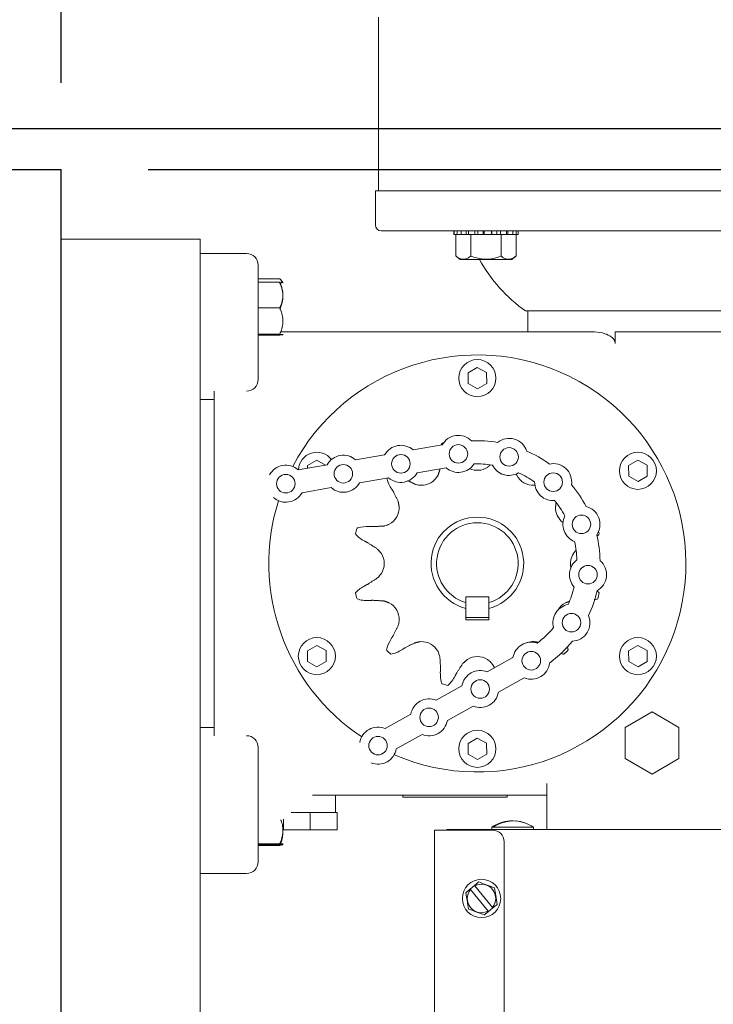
# Model space of a CAD drawing. Header units: inches. Extents: x 169.6 to 213.8, y 195 to 266.5.
# Tile 32 of 58: x 211.28 to 211.654, y 204.959 to 205.491. Entities that reach past the tile are written whole.
import ezdxf

# ---------------------------------------------------------------- set-up
doc = ezdxf.new("R2010")
doc.units = ezdxf.units.IN
doc.header["$LTSCALE"] = 0.25
doc.header["$MEASUREMENT"] = 0
doc.layers.add('ANNOTATIONS', color=1, linetype='Continuous')
doc.layers.add('RHX RH F.O.H.', color=7, linetype='Continuous')
doc.styles.add('ARIAL', font='arial.ttf', dxfattribs={"height": 0.09375})
doc.dimstyles.new('STANDARD$0', dxfattribs={"dimtxt": 0.09375, "dimasz": 0.09375, "dimexe": 0.03125, "dimexo": 0.046875, "dimgap": 0.09, "dimtad": 0, "dimtih": 1, "dimtoh": 1, "dimdec": 4, "dimzin": 0, "dimdsep": 46, "dimtxsty": 'ARIAL', "dimcen": 0.09, "dimadec": 0, "dimazin": 0, "dimtfac": 1, "dimtdec": 4, "dimtofl": 0, "dimtmove": 0, "dimatfit": 1, "dimfxl": 1, "dimtolj": 1, "dimtzin": 0, "dimarcsym": 0})

# ---------------------------------------------------------------- blocks, each defined once
blk = doc.blocks.new('*D23')
at = {"layer": 'ANNOTATIONS', "color": 0, "lineweight": -2, "transparency": 16777216}
for p, q in [((211.3488521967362, 205.4097907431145), (212.4822913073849, 205.4097907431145)), ((212.4510413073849, 205.3160407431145), (212.4510413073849, 202.7522208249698)), ((212.4510413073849, 200.7535407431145), (212.4510413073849, 202.3173606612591)), ((211.3644771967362, 200.6597907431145), (212.4822913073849, 200.6597907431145))]:
    blk.add_line(p, q, dxfattribs=at)
at = {"layer": 'ANNOTATIONS', "color": 0, "transparency": 16777216}
for points in [[(212.4354163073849, 205.3160407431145), (212.4666663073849, 205.3160407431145), (212.4510413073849, 205.4097907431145)], [(212.4354163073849, 200.7535407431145), (212.4666663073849, 200.7535407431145), (212.4510413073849, 200.6597907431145)]]:
    blk.add_solid(points, dxfattribs=at)
at = {"layer": 'defpoints', "color": 0, "transparency": 16777216}
for p in [(211.3019771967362, 205.4097907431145), (211.3176021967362, 200.6597907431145), (212.4510413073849, 200.6597907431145)]:
    blk.add_point(p, dxfattribs=at)
at = {"layer": 'ANNOTATIONS', "color": 0, "transparency": 16777216, "insert": (212.4510413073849, 202.5347907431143), "char_height": 0.09375, "attachment_point": 5, "style": 'ARIAL'}
blk.add_mtext('\\A1;TOTAL\\PHEIGHT', dxfattribs=at)
blk = doc.blocks.new('*D24')
at = {"layer": 'ANNOTATIONS', "color": 0, "lineweight": -2, "transparency": 16777216}
for p, q in [((210.3644771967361, 205.5717093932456), (210.3644771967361, 206.3682542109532)), ((211.3019771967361, 205.4566657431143), (211.3019771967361, 206.3682542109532)), ((210.2707271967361, 206.3370042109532), (210.1769771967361, 206.3370042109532)), ((211.3957271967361, 206.3370042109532), (211.4894771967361, 206.3370042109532))]:
    blk.add_line(p, q, dxfattribs=at)
at = {"layer": 'ANNOTATIONS', "color": 0, "transparency": 16777216}
for points in [[(210.2707271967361, 206.3526292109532), (210.2707271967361, 206.3213792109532), (210.3644771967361, 206.3370042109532)], [(211.3957271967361, 206.3526292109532), (211.3957271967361, 206.3213792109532), (211.3019771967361, 206.3370042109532)]]:
    blk.add_solid(points, dxfattribs=at)
at = {"layer": 'defpoints', "color": 0, "transparency": 16777216}
for p in [(211.3019771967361, 206.3370042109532), (210.3644771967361, 205.5248343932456), (211.3019771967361, 205.4097907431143)]:
    blk.add_point(p, dxfattribs=at)
at = {"layer": 'ANNOTATIONS', "color": 0, "transparency": 16777216, "insert": (211.9910882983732, 206.3370042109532), "char_height": 0.09375, "attachment_point": 5, "style": 'ARIAL'}
blk.add_mtext('\\A1;PROJECTION', dxfattribs=at)
blk = doc.blocks.new('*D26')
at = {"layer": 'ANNOTATIONS', "color": 0, "lineweight": -2, "transparency": 16777216}
for p, q in [((212.4432288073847, 205.5257579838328), (212.4432288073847, 205.6212956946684)), ((212.4432288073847, 205.6212956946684), (212.5369788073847, 205.6212956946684)), ((210.8176021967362, 205.4320079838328), (212.4744788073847, 205.4320079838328)), ((211.3488521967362, 205.4097907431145), (212.4744788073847, 205.4097907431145)), ((212.4432288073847, 205.3160407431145), (212.4432288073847, 205.2222907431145))]:
    blk.add_line(p, q, dxfattribs=at)
at = {"layer": 'ANNOTATIONS', "color": 0, "transparency": 16777216}
for points in [[(212.4276038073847, 205.5257579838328), (212.4588538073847, 205.5257579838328), (212.4432288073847, 205.4320079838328)], [(212.4276038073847, 205.3160407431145), (212.4588538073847, 205.3160407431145), (212.4432288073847, 205.4097907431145)]]:
    blk.add_solid(points, dxfattribs=at)
at = {"layer": 'defpoints', "color": 0, "transparency": 16777216}
for p in [(210.7707271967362, 205.4320079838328), (212.4432288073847, 205.4320079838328), (211.3019771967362, 205.4097907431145)]:
    blk.add_point(p, dxfattribs=at)
at = {"layer": 'ANNOTATIONS', "color": 0, "transparency": 16777216, "insert": (212.7310566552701, 205.6212956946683), "char_height": 0.09375, "attachment_point": 5, "style": 'ARIAL'}
blk.add_mtext('\\A1;1/4"', dxfattribs=at)

msp = doc.modelspace()

# ---------------------------------------------------------------- linework, layer by layer
at = {"layer": 'RHX RH F.O.H.', "linetype": 'Continuous'}
for p in [(210.3644771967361, 205.4097907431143), (211.3019771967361, 204.4097907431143)]:
    msp.add_line(p, (211.3019771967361, 205.4097907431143), dxfattribs=at)
at = {"layer": 'RHX RH F.O.H.', "linetype": 'Continuous', "lineweight": 15}
for p, q in [((211.4714772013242, 205.39829074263), (211.7984771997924, 205.39829074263)), ((211.3769772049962, 205.3722907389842), (211.3019771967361, 205.3722907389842)), ((211.3769772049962, 204.9222907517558), (211.3769772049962, 205.3722907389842)), ((211.4746022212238, 205.3767907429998), (211.5137744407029, 205.3767907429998)), ((211.5137709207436, 205.3747907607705), (211.548470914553, 205.3747907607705)), ((211.5138133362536, 205.3767907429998), (211.5154670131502, 205.3767907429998)), ((211.5140207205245, 205.3767907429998), (211.5140207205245, 205.3747907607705)), ((211.5148829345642, 205.3631407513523), (211.5148829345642, 205.3747907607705)), ((211.5156603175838, 205.3767907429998), (211.5156603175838, 205.3747907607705)), ((211.5156603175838, 205.3767907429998), (211.858138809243, 205.3767907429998)), ((211.5177784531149, 205.3767907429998), (211.5177784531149, 205.3747907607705)), ((211.5203828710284, 205.3767907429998), (211.5203828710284, 205.3747907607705)), ((211.5216683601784, 205.3767907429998), (211.5216683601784, 205.3747907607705)), ((211.5230018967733, 205.3631407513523), (211.5230018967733, 205.3747907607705)), ((211.525111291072, 205.3767907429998), (211.525111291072, 205.3747907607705)), ((211.5267914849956, 205.3767907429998), (211.5267914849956, 205.3747907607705)), ((211.5295742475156, 205.3767907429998), (211.5295742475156, 205.3747907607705)), ((211.5302092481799, 205.3767907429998), (211.5302092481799, 205.3747907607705)), ((211.5340543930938, 205.3767907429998), (211.5340543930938, 205.3747907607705)), ((211.5343601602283, 205.3767907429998), (211.5343601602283, 205.3747907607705)), ((211.5370567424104, 205.3767907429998), (211.5370567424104, 205.3747907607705)), ((211.5389944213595, 205.3767907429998), (211.5389944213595, 205.3747907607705)), ((211.5392398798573, 205.3631407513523), (211.5392398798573, 205.3747907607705)), ((211.5422114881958, 205.3767907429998), (211.5422114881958, 205.3747907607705)), ((211.5429486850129, 205.3767907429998), (211.5429486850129, 205.3747907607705)), ((211.5456698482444, 205.3767907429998), (211.5456698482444, 205.3747907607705)), ((211.5473589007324, 205.3631407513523), (211.5473589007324, 205.3747907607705)), ((211.5473968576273, 205.3767907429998), (211.5473968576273, 205.3747907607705)), ((211.5484469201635, 205.3767907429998), (211.5484469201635, 205.3747907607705)), ((211.4019771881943, 205.3645407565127), (211.3769772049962, 205.3645407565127)), ((211.5451088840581, 205.3613907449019), (211.5171328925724, 205.3613907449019)), ((211.4082272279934, 205.2965026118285), (211.4082272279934, 205.3582907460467)), ((211.4198771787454, 205.3509582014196), (211.4082272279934, 205.3509582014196)), ((211.4198771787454, 205.3490791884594), (211.4082272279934, 205.3490791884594)), ((211.4198771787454, 205.3352540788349), (211.4082272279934, 205.3352540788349)), ((211.5524772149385, 205.3335407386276), (211.7174771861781, 205.3335407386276)), ((211.4198771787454, 205.3209656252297), (211.4082272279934, 205.3209656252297)), ((211.4198771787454, 205.3205023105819), (211.4082272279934, 205.3205023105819)), ((211.589752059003, 205.3222907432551), (211.4205472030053, 205.3222907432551)), ((211.6008817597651, 205.3160407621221), (211.6008817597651, 205.3222907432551)), ((211.7069171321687, 205.3222907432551), (211.6008817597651, 205.3222907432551)), ((211.521436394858, 205.300105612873), (211.5263945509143, 205.3030636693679)), ((211.5263945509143, 205.3030636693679), (211.5314353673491, 205.300248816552)), ((211.5215190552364, 205.2943327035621), (211.521436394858, 205.300105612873)), ((211.5314353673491, 205.300248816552), (211.5315180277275, 205.2944759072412)), ((211.5265598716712, 205.2915178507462), (211.5215190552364, 205.2943327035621)), ((211.5315180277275, 205.2944759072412), (211.5265598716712, 205.2915178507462)), ((211.3844771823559, 205.290223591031), (211.3844771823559, 205.1043579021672)), ((211.3844771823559, 205.2857907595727), (211.3769772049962, 205.2857907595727)), ((211.4918470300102, 205.2585378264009), (211.5075024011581, 205.2612435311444)), ((211.4608071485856, 205.2531732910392), (211.4764625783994, 205.2558789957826)), ((211.429767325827, 205.2478087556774), (211.4454227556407, 205.2505144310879)), ((211.4348338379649, 205.2501055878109), (211.4397919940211, 205.2530636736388)), ((211.434854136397, 205.2486878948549), (211.4348338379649, 205.2501055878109)), ((211.4397919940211, 205.2530636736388), (211.444608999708, 205.2503738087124)), ((211.6080388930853, 205.2501055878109), (211.6129970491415, 205.2530636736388)), ((211.6081216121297, 205.2443326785), (211.6080388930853, 205.2501055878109)), ((211.6129970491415, 205.2530636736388), (211.6180378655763, 205.2502488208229)), ((211.6180378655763, 205.2502488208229), (211.6181205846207, 205.244475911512)), ((211.4939757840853, 205.2462204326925), (211.5096312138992, 205.248926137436)), ((211.4629359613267, 205.2408558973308), (211.4785913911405, 205.2435615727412)), ((211.6131624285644, 205.2415178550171), (211.6081216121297, 205.2443326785)), ((211.6181205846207, 205.244475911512), (211.6131624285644, 205.2415178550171)), ((211.431896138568, 205.235491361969), (211.4475515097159, 205.2381970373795)), ((211.5327271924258, 205.1793407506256), (211.5202272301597, 205.1793407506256)), ((211.5202272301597, 205.1793407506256), (211.5202272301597, 205.1761972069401)), ((211.5327271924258, 205.1761972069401), (211.5327271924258, 205.1793407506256)), ((211.5202272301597, 205.1668407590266), (211.5202272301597, 205.1730846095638)), ((211.5327271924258, 205.1730846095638), (211.5327271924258, 205.1668407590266)), ((211.5327271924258, 205.1681407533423), (211.5202272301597, 205.1681407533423)), ((211.5327271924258, 205.1668407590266), (211.5202272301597, 205.1668407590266)), ((211.4348338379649, 205.1501055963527), (211.4397919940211, 205.1530636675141)), ((211.4349164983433, 205.1443326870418), (211.4348338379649, 205.1501055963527)), ((211.4397919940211, 205.1530636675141), (211.4448328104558, 205.1502488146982)), ((211.4448328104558, 205.1502488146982), (211.4449154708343, 205.1444759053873)), ((211.6080388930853, 205.1501055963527), (211.6129970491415, 205.1530636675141)), ((211.6081216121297, 205.1443326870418), (211.6080388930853, 205.1501055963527)), ((211.6129970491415, 205.1530636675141), (211.6180378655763, 205.1502488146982)), ((211.6180378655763, 205.1502488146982), (211.6181205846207, 205.1444759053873)), ((211.439957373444, 205.1415178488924), (211.4349164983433, 205.1443326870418)), ((211.4449154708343, 205.1444759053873), (211.439957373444, 205.1415178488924)), ((211.5456995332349, 205.1464921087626), (211.5318026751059, 205.1387920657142)), ((211.6131624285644, 205.1415178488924), (211.6081216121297, 205.1443326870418)), ((211.6181205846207, 205.1444759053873), (211.6131624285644, 205.1415178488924)), ((211.551757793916, 205.1355583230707), (211.537860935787, 205.1278582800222)), ((211.5181464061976, 205.1312253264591), (211.5042495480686, 205.1235252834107)), ((211.5242046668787, 205.1202915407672), (211.5103078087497, 205.1125914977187)), ((211.6062272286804, 205.1087873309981), (211.6207272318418, 205.1171589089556)), ((211.6207272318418, 205.1171589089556), (211.6352272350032, 205.1087873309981)), ((211.4905932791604, 205.1159585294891), (211.4766964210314, 205.1082585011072)), ((211.3844771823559, 205.108790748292), (211.3769772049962, 205.108790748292)), ((211.6062272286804, 205.0920441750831), (211.6062272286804, 205.1087873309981)), ((211.6352272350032, 205.1087873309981), (211.6352272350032, 205.0920441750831)), ((211.4966514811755, 205.1050247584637), (211.4827546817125, 205.0973247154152)), ((211.521436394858, 205.1001056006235), (211.5263945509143, 205.1030636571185)), ((211.5263945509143, 205.1030636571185), (211.5314353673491, 205.100248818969)), ((211.4082272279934, 205.0362907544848), (211.4082272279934, 205.0980789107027)), ((211.5215190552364, 205.0943326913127), (211.521436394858, 205.1001056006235)), ((211.5314353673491, 205.100248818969), (211.5315180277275, 205.0944759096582)), ((211.5265598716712, 205.0915178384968), (211.5215190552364, 205.0943326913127)), ((211.5315180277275, 205.0944759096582), (211.5265598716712, 205.0915178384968)), ((211.6207272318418, 205.0836725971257), (211.6062272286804, 205.0920441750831)), ((211.6352272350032, 205.0920441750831), (211.6207272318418, 205.0836725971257)), ((211.5639772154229, 205.0785407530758), (211.5639772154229, 205.0537907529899)), ((211.4375739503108, 205.0722907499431), (211.5639772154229, 205.0722907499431)), ((211.486352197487, 205.0712907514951), (211.5426022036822, 205.0712907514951)), ((211.4218238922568, 205.0593238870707), (211.4218238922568, 205.0535407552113)), ((211.4261036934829, 205.0629157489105), (211.450880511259, 205.0629157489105)), ((211.4362954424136, 205.0629157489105), (211.4362954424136, 205.0535407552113)), ((211.4508237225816, 205.0629157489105), (211.4508237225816, 205.0535407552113)), ((211.450880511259, 205.0629157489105), (211.450880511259, 205.0535407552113)), ((211.4218238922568, 205.0535407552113), (211.450880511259, 205.0535407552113)), ((211.5346771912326, 205.0534157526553), (211.5034272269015, 205.0534157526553)), ((211.5034272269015, 205.0534157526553), (211.5034272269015, 204.8692008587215)), ((211.8526272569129, 205.0537907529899), (211.509977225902, 205.0537907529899)), ((211.509977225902, 205.0537907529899), (211.509977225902, 205.0534157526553)), ((211.556728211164, 205.0550407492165), (211.5343281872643, 205.0550407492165)), ((211.5348340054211, 205.0553532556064), (211.5354854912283, 205.0553532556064)), ((211.4198771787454, 205.0460405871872), (211.4082272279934, 205.0460405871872)), ((211.4198771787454, 205.0454354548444), (211.4082272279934, 205.0454354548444)), ((211.4198771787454, 205.0451276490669), (211.4082272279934, 205.0451276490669)), ((211.5409272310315, 205.0471657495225), (211.5409272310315, 204.916341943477)), ((211.3769772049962, 205.030040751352), (211.4019771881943, 205.030040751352)), ((211.5226051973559, 205.0216207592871), (211.5249219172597, 205.0235268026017)), ((211.5323485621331, 205.0097782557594), (211.5227891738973, 205.0213972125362)), ((211.525105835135, 205.0233032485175), (211.5346652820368, 205.0116842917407)), ((211.5348491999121, 205.0114607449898), (211.5325324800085, 205.0095547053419))]:
    msp.add_line(p, q, dxfattribs=at)
at = {"layer": 'RHX RH F.O.H.', "linetype": 'Continuous', "lineweight": 15, "flags": 128}
for points in [[(211.5439348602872, 205.0583776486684), (211.544020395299, 205.0583810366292), (211.5442468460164, 205.0583572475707)], [(211.5474031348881, 205.058318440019), (211.5470360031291, 205.0583810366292), (211.5468095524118, 205.0583572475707)]]:
    msp.add_lwpolyline(points, dxfattribs=at)
at = {"layer": 'RHX RH F.O.H.', "linetype": 'Continuous', "lineweight": 15}
for centre, radius in [((211.526477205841, 205.2972907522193), 0.009999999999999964), ((211.5162590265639, 205.2564142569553), 0.004999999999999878), ((211.4852191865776, 205.2510497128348), 0.005000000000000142), ((211.5436130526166, 205.2547917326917), 0.004999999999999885), ((211.6130797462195, 205.2472907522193), 0.009999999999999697), ((211.4541793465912, 205.2456851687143), 0.004999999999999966), ((211.4231395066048, 205.2403206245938), 0.004999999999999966), ((211.5673929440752, 205.2411758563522), 0.005000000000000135), ((211.5826387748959, 205.2184065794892), 0.004999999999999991), ((211.5861706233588, 205.1912330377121), 0.005000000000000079), ((211.5772518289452, 205.1653229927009), 0.004999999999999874), ((211.4398746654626, 205.1472907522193), 0.009999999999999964), ((211.6130797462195, 205.1472907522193), 0.009999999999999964), ((211.5555567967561, 205.1448085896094), 0.005000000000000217), ((211.528003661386, 205.129541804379), 0.005000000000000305), ((211.5004505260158, 205.1142750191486), 0.004999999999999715), ((211.526477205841, 205.0972907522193), 0.01000000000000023), ((211.4728973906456, 205.0990082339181), 0.005000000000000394), ((211.528727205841, 205.0165407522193), 0.01034999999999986)]:
    msp.add_circle(centre, radius, dxfattribs=at)
for centre, radius, start, end in [((211.474602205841, 205.3799157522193), 0.003125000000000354, 180, 269.9999999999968), ((211.4019772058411, 205.3582907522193), 0.00624999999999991, 0, 90), ((211.6013304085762, 205.4023339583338), 0.08437499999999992, 209.0290373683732, 234.6196965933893), ((211.526477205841, 205.1972907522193), 0.1125000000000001, 246.5018397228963, 152.293768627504), ((211.5162590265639, 205.2564142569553), 0.01000000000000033, 44.85037499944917, 151.1232484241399), ((211.4852191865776, 205.2510497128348), 0.01000000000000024, 48.48762333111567, 151.1232484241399), ((211.526477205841, 205.1972907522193), 0.06768829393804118, 105.5569456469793, 106.4036257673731), ((211.526477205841, 205.1972907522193), 0.06624999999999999, 80.50406002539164, 92.7068117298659), ((211.5436130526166, 205.2547917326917), 0.01000000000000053, 18.45037499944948, 128.3604967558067), ((211.4398746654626, 205.2472907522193), 0.01000000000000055, 37.56401617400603, 176.9098865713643), ((211.4541793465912, 205.2456851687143), 0.0100000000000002, 48.48762333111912, 151.1232484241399), ((211.526477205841, 205.1972907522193), 0.06624999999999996, 54.10406002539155, 66.3068117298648), ((211.4231395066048, 205.2403206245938), 0.01000000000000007, 48.48762333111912, 151.1232484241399), ((211.5162590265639, 205.2564142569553), 0.01000000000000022, 228.4876233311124, 327.2905877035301), ((211.526477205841, 205.1972907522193), 0.0537500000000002, 81.2875479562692, 91.92332379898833), ((211.5436130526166, 205.2547917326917), 0.00999999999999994, 205.9202840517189, 300.890587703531), ((211.5673929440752, 205.2411758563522), 0.01000000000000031, 352.0503749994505, 101.9604967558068), ((211.4852191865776, 205.2510497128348), 0.01000000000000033, 228.4876233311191, 331.1232484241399), ((211.4962920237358, 205.2495730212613), 0.01012499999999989, 267.7503493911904, 332.2496506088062), ((211.526477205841, 205.2576611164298), 0.01012499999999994, 245.5971319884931, 302.2496506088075), ((211.5566623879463, 205.2495730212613), 0.01012500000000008, 207.7503493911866, 272.2496506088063), ((211.526477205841, 205.1972907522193), 0.05374999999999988, 54.88754795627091, 65.52332379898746), ((211.4541793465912, 205.2456851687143), 0.01000000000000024, 228.4876233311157, 331.1232484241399), ((211.5673929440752, 205.2411758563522), 0.01000000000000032, 179.5202840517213, 274.4905877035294), ((211.526477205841, 205.1972907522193), 0.06624999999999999, 27.70406002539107, 39.90681172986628), ((211.4231395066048, 205.2403206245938), 0.009999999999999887, 228.4876233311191, 331.1232484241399), ((211.526477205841, 205.1972907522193), 0.1125000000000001, 162.4924733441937, 236.303151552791), ((211.526477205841, 205.1972907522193), 0.05374999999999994, 28.48754795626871, 39.12332379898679), ((211.4741949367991, 205.2274759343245), 0.01012500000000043, 297.750349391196, 2.24965060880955), ((211.5787594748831, 205.2274759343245), 0.01012499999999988, 177.7503493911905, 233.1392870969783), ((211.5826387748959, 205.2184065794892), 0.0100000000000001, 325.650374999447, 75.56049675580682), ((211.526477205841, 205.1972907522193), 0.0249999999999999, 284.4775121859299, 255.5224878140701), ((211.526477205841, 205.1972907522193), 0.02200000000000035, 286.5045155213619, 253.4954844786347), ((211.5826387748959, 205.2184065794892), 0.01000000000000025, 153.1202840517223, 248.0905877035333), ((211.526477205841, 205.1972907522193), 0.0676882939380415, 163.5963742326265, 166.4036257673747), ((211.526477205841, 205.1972907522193), 0.06624999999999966, 1.304060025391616, 13.50681172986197), ((211.526477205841, 205.1972907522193), 0.06768829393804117, 13.59637423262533, 14.85392610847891), ((211.526477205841, 205.1972907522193), 0.05375000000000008, 2.087547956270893, 12.72332379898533), ((211.4661068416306, 205.1972907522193), 0.01012499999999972, 327.7503493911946, 32.24965060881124), ((211.5868475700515, 205.1972907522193), 0.01012500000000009, 147.7503493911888, 192.3706300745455), ((211.5861706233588, 205.1912330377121), 0.01000000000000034, 126.7202840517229, 221.6905877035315), ((211.5861706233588, 205.1912330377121), 0.01, 299.2503749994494, 49.16049675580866), ((211.526477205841, 205.1972907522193), 0.06768829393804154, 193.5963742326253, 196.4036257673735), ((211.526477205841, 205.1972907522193), 0.05374999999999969, 335.6875479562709, 346.3233237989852), ((211.526477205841, 205.1972907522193), 0.06625, 334.9040600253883, 347.1068117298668), ((211.526477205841, 205.1972907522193), 0.06768829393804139, 343.5963742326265, 346.4036257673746), ((211.4741949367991, 205.1671055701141), 0.01012499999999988, 357.7503493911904, 62.24965060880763), ((211.5787594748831, 205.1671055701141), 0.01012499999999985, 117.7503493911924, 149.4772920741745), ((211.5772518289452, 205.1653229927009), 0.01000000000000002, 100.320284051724, 195.2905877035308), ((211.5772518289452, 205.1653229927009), 0.01000000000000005, 272.8503749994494, 22.76049675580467), ((211.526477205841, 205.1972907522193), 0.05375000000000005, 306.872301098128, 319.923323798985), ((211.4962920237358, 205.1450084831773), 0.0101250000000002, 27.75034939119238, 92.24965060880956), ((211.5555567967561, 205.1448085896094), 0.01000000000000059, 71.5050371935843, 170.3080015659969), ((211.5566623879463, 205.1450084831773), 0.01012500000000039, 87.75034939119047, 109.8069272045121), ((211.526477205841, 205.1972907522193), 0.0662499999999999, 306.088813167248, 320.7068117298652), ((211.526477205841, 205.1972907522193), 0.06768829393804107, 223.5963742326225, 226.4036257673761), ((211.526477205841, 205.1972907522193), 0.06768829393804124, 313.5963742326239, 316.4036257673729), ((211.526477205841, 205.1369203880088), 0.01012500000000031, 57.75034939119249, 122.2496506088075), ((211.5555567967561, 205.1448085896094), 0.01000000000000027, 247.6723764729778, 353.9452498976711), ((211.528003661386, 205.129541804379), 0.01000000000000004, 67.67237647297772, 170.3080015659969), ((211.526477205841, 205.1972907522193), 0.06768829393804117, 253.5963742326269, 256.4036257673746), ((211.528003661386, 205.129541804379), 0.01000000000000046, 247.6723764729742, 350.3080015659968), ((211.5004505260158, 205.1142750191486), 0.009999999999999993, 67.67237647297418, 170.3080015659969), ((211.5004505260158, 205.1142750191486), 0.01000000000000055, 247.6723764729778, 350.3080015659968), ((211.4728973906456, 205.0990082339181), 0.0100000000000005, 67.67237647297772, 170.3080015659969), ((211.4728973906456, 205.0990082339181), 0.01000000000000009, 247.6723764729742, 350.3080015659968), ((211.5455281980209, 205.0382936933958), 0.02014705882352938, 94.53604982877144, 123.7736087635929), ((211.5346772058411, 205.0471657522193), 0.00624999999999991, 0, 90), ((211.5452140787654, 205.0390729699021), 0.01930786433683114, 89.06789850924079, 122.5209917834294), ((211.5458507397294, 205.0391175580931), 0.01926230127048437, 68.52341716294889, 122.5551116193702), ((211.5455281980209, 205.0382936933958), 0.02014705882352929, 56.22641775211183, 85.46393170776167), ((211.4019772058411, 205.0362907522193), 0.00624999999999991, 269.9999999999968, 0), ((211.528727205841, 205.0165407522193), 0.007671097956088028, 140.7218766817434, 298.1694343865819), ((211.528727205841, 205.0165407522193), 0.007671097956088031, 320.7218766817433, 118.1694343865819)]:
    msp.add_arc(centre, radius, start, end, dxfattribs=at)
at = {"layer": 'RHX RH F.O.H.', "linetype": 'Continuous', "lineweight": 15, "extrusion": (0, 0, -1)}
msp.add_ellipse((211.4019772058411, 205.2965025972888), major_axis=(0, 0.006278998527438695), ratio=0.9953816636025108, start_param=1.570796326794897, end_param=3.141592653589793, dxfattribs=at)
at = {"layer": 'RHX RH F.O.H.', "linetype": 'Continuous', "lineweight": 15, "extrusion": (0, 0, -0.9999999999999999)}
msp.add_ellipse((211.4019772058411, 205.0980789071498), major_axis=(-5.329070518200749e-16, 0.006278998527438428), ratio=0.995381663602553, start_param=0, end_param=1.570796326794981, dxfattribs=at)
at = {"layer": 'RHX RH F.O.H.', "linetype": 'Continuous', "lineweight": 15}
for points in [[(211.4732272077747, 205.39829074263), (211.4732272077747, 205.4920407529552)], [(211.4714772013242, 205.3799157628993), (211.4714772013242, 205.39829074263)], [(211.5137709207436, 205.3747907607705), (211.5137709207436, 205.3767907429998)], [(211.548470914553, 205.3767907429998), (211.548470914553, 205.3747907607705)], [(211.5171328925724, 205.3613907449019), (211.5148829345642, 205.3631407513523)], [(211.5473589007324, 205.3631407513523), (211.5451088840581, 205.3613907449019)], [(211.4204718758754, 205.3502641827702), (211.4215647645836, 205.3488589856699)], [(211.4215647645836, 205.3488589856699), (211.4216271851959, 205.348778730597)], [(211.5537272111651, 205.3222907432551), (211.5537272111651, 205.3335407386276)], [(211.4216271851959, 205.3208027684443), (211.4215647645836, 205.3207225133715)], [(211.5073618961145, 205.2622238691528), (211.5071541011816, 205.2613416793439)], [(211.5334724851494, 205.2504885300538), (211.5318799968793, 205.2490980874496)], [(211.5062631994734, 205.2478148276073), (211.5052525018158, 205.244858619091)], [(211.5062943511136, 205.2483494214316), (211.5062631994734, 205.2478148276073)], [(211.5477019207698, 205.244858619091), (211.5473728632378, 205.2457259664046)], [(211.4928290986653, 205.2400586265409), (211.4889999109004, 205.2419816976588)], [(211.5576888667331, 205.2395795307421), (211.5570598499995, 205.2394558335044)], [(211.4799032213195, 205.2380073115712), (211.4809869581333, 205.2363595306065)], [(211.4809869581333, 205.2363595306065), (211.4837093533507, 205.2309388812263)], [(211.4837093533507, 205.2309388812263), (211.4843121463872, 205.2278733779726)], [(211.5686422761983, 205.2278733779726), (211.5689868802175, 205.229995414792)], [(211.4698975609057, 205.2171520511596), (211.4679286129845, 205.217266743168)], [(211.4759531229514, 205.2175047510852), (211.4698975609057, 205.2171520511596)], [(211.4657846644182, 205.2092653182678), (211.4675471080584, 205.2083801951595)], [(211.4675471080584, 205.2083801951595), (211.4726150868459, 205.2050469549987)], [(211.4726150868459, 205.2050469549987), (211.474669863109, 205.2026935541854)], [(211.5782845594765, 205.2026935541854), (211.5795433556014, 205.20423573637)], [(211.4675471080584, 205.1862013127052), (211.4657846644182, 205.1853161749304)], [(211.4726150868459, 205.189534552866), (211.4675471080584, 205.1862013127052)], [(211.5922685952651, 205.1813785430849), (211.5910874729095, 205.1824897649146)], [(211.4679286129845, 205.1773147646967), (211.4698975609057, 205.1774294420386)], [(211.4698975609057, 205.1774294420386), (211.4759531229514, 205.177076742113)], [(211.4759531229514, 205.177076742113), (211.4789093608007, 205.1760660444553)], [(211.5202272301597, 205.1730846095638), (211.5202272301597, 205.1761972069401)], [(211.5327271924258, 205.1761972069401), (211.5327271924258, 205.1730846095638)], [(211.5740450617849, 205.1760660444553), (211.5760311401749, 205.1768195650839)], [(211.4837093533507, 205.1636426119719), (211.4809869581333, 205.1582219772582)], [(211.4809869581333, 205.1582219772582), (211.4799032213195, 205.1565741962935)], [(211.4874084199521, 205.1518005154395), (211.4928290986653, 205.1545228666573)], [(211.4928290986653, 205.1545228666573), (211.495894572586, 205.1551256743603)], [(211.5570598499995, 205.1551256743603), (211.5592142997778, 205.1547758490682)], [(211.4857606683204, 205.1507167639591), (211.4874084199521, 205.1518005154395)], [(211.5754981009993, 205.1506146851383), (211.5749237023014, 205.1525236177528)], [(211.5062631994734, 205.1467666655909), (211.506615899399, 205.1407110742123)], [(211.5187209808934, 205.143428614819), (211.5210744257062, 205.1454834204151)], [(211.506615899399, 205.1407110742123), (211.5065012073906, 205.1387421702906)], [(211.5145026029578, 205.1365982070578), (211.5153877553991, 205.1383606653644)], [(211.5153877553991, 205.1383606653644), (211.5187209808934, 205.143428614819)], [(211.5342333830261, 205.143428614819), (211.5358191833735, 205.1410175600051)], [(211.4498522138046, 205.0722907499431), (211.4498522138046, 205.0629157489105)], [(211.486352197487, 205.0712907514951), (211.486352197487, 205.0722907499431)], [(211.5426022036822, 205.0722907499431), (211.5426022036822, 205.0712907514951)], [(211.5343281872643, 205.0537907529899), (211.5343281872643, 205.0550407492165)], [(211.556728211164, 205.0550407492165), (211.556728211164, 205.0537907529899)], [(211.420017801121, 205.0454500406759), (211.4198771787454, 205.0451276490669)], [(211.4216271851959, 205.0458027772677), (211.4215345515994, 205.0456836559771)], [(211.5226051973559, 205.0216207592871), (211.5202803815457, 205.0197080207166)], [(211.5226051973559, 205.0216207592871), (211.5227891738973, 205.0213972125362)], [(211.525105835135, 205.0233032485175), (211.5249219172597, 205.0235268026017)], [(211.5348491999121, 205.0114607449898), (211.5346652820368, 205.0116842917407)], [(211.5302076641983, 205.0076419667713), (211.5325324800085, 205.0095547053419)], [(211.5323485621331, 205.0097782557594), (211.5325324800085, 205.0095547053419)]]:
    msp.add_open_spline(points, degree=1, dxfattribs=at)
for points, knots in [([(211.5230018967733, 205.3631407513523), (211.5224222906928, 205.36273021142), (211.5212493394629, 205.3618994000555), (211.5193965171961, 205.3613433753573), (211.5175041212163, 205.3615536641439), (211.5160066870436, 205.3623050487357), (211.51514531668, 205.3629456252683), (211.5148829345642, 205.3631407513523)], [0, 0, 0, 0, 0.221054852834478, 0.4473496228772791, 0.6691295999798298, 0.8992135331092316, 1, 1, 1, 1]), ([(211.5392398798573, 205.3631407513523), (211.5391406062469, 205.3631024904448), (211.5369337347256, 205.3622519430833), (211.5333892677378, 205.3613152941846), (211.5286537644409, 205.36151537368), (211.5255296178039, 205.3622103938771), (211.5236900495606, 205.3628874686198), (211.5230018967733, 205.3631407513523)], [0, 0, 0, 0, 0.01917701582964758, 0.4263087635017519, 0.6468808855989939, 0.8679038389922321, 1, 1, 1, 1]), ([(211.5473589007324, 205.3631407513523), (211.546779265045, 205.3627302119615), (211.5456062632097, 205.3618994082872), (211.5437535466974, 205.3613433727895), (211.5418610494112, 205.3615536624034), (211.540363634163, 205.362305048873), (211.5395022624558, 205.3629456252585), (211.5392398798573, 205.3631407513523)], [0, 0, 0, 0, 0.2210562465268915, 0.4473488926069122, 0.6691302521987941, 0.8992137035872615, 1, 1, 1, 1]), ([(211.4198771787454, 205.3509582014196), (211.4199157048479, 205.3509167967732), (211.4205684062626, 205.3502153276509), (211.4208656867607, 205.3494685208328), (211.4211454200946, 205.3487657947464)], [0, 0, 0, 0, 0.05902561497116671, 0.9999999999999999, 0.9999999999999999, 0.9999999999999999, 0.9999999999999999]), ([(211.4198771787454, 205.3490791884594), (211.4202877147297, 205.3480921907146), (211.4211185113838, 205.3460948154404), (211.4216745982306, 205.3429399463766), (211.4214642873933, 205.3397174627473), (211.4207129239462, 205.3371676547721), (211.4200723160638, 205.3357008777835), (211.4198771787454, 205.3352540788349)], [0, 0, 0, 0, 0.2210562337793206, 0.4473487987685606, 0.6691289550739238, 0.8992124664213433, 1, 1, 1, 1]), ([(211.4198771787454, 205.3486158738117), (211.4199153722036, 205.3486187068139), (211.4207644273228, 205.3486816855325), (211.4216613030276, 205.3487636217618), (211.4215062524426, 205.3488434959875), (211.4214763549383, 205.3488588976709)], [0, 0, 0, 0, 0.03662728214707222, 0.8142384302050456, 1, 1, 1, 1]), ([(211.4198771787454, 205.3343274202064), (211.4202877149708, 205.3353474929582), (211.4211185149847, 205.3374118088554), (211.4216745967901, 205.3406724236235), (211.421464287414, 205.3440029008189), (211.4207129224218, 205.3466381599), (211.4200723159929, 205.3481540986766), (211.4198771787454, 205.3486158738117)], [0, 0, 0, 0, 0.2210557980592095, 0.4473494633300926, 0.6691288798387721, 0.8992122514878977, 1, 1, 1, 1]), ([(211.4198771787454, 205.3352540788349), (211.4202877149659, 205.3342340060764), (211.4211185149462, 205.3321696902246), (211.4216745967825, 205.3289090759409), (211.4214642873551, 205.3255785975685), (211.4207129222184, 205.3229433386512), (211.4200723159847, 205.3214274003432), (211.4198771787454, 205.3209656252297)], [0, 0, 0, 0, 0.2210558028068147, 0.4473494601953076, 0.6691288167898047, 0.8992122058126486, 1, 1, 1, 1]), ([(211.4198771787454, 205.3209656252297), (211.4201298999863, 205.320945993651), (211.4207983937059, 205.3208940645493), (211.4215150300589, 205.3208050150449), (211.4216995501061, 205.3206698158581), (211.4207663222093, 205.320568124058), (211.4199154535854, 205.3205051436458), (211.4198771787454, 205.3205023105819)], [0, 0, 0, 0, 0.132083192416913, 0.349384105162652, 0.5737328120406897, 0.9808251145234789, 1, 1, 1, 1]), ([(211.6008817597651, 205.3160407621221), (211.6008477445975, 205.3163668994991), (211.6007707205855, 205.3171054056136), (211.6000472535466, 205.3183453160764), (211.5982870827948, 205.3199820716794), (211.5946971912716, 205.3217765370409), (211.5916214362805, 205.3220963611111), (211.589752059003, 205.3222907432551)], [0, 0, 0, 0, 0.0641178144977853, 0.1451885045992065, 0.2823711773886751, 0.5638407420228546, 1, 1, 1, 1]), ([(211.4776283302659, 205.2433951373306), (211.4778412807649, 205.2425559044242), (211.478316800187, 205.2406818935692), (211.47933886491, 205.2389587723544), (211.4799032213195, 205.2380073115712)], [0, 0, 0, 0, 0.4478271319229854, 1, 1, 1, 1]), ([(211.495894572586, 205.2394558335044), (211.4950735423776, 205.2395389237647), (211.4940278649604, 205.2396447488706), (211.4930410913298, 205.2399854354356), (211.4928290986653, 205.2400586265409)], [0, 0, 0, 0, 0.7851658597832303, 1, 1, 1, 1]), ([(211.4789093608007, 205.2185154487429), (211.4781567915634, 205.2181769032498), (211.4771982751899, 205.2177457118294), (211.4761733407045, 205.2175473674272), (211.4759531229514, 205.2175047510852)], [0, 0, 0, 0, 0.7851396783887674, 0.9999999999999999, 0.9999999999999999, 0.9999999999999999, 0.9999999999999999]), ([(211.4606858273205, 205.2132029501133), (211.4614248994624, 205.2124362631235), (211.4629049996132, 205.2109008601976), (211.4648239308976, 205.2098109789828), (211.4657846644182, 205.2092653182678)], [0, 0, 0, 0, 0.4993392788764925, 0.9999999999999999, 0.9999999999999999, 0.9999999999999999, 0.9999999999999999]), ([(211.4679286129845, 205.217266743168), (211.4659437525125, 205.2172012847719), (211.4637440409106, 205.2171287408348), (211.4617398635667, 205.2164703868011), (211.4615441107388, 205.2164060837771)], [0, 0, 0, 0, 0.902327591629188, 1, 1, 1, 1]), ([(211.590984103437, 205.2121009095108), (211.5912896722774, 205.2123015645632), (211.5917737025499, 205.2126194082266), (211.5921352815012, 205.2130457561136), (211.5922685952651, 205.2132029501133)], [0, 0, 0, 0, 0.6313010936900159, 1, 1, 1, 1]), ([(211.474669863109, 205.1918879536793), (211.4741874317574, 205.1912184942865), (211.4735729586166, 205.1903658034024), (211.4727845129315, 205.1896815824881), (211.4726150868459, 205.189534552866)], [0, 0, 0, 0, 0.7851138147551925, 1, 1, 1, 1]), ([(211.4657846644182, 205.1853161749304), (211.4640984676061, 205.1842670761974), (211.4622297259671, 205.1831044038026), (211.4608232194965, 205.1815321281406), (211.4606858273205, 205.1813785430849)], [0, 0, 0, 0, 0.902316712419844, 1, 1, 1, 1]), ([(211.4615441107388, 205.1781754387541), (211.4625675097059, 205.1778809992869), (211.4646170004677, 205.1772913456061), (211.466823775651, 205.1773069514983), (211.4679286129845, 205.1773147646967)], [0, 0, 0, 0, 0.4993430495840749, 1, 1, 1, 1]), ([(211.5894702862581, 205.1778311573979), (211.5899299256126, 205.1778554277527), (211.5906030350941, 205.1778909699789), (211.5912159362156, 205.1781069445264), (211.5914103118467, 205.1781754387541)], [0, 0, 0, 0, 0.6828597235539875, 1, 1, 1, 1]), ([(211.4843121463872, 205.1667081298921), (211.4842290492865, 205.1658871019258), (211.4841232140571, 205.1648414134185), (211.4837825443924, 205.1638546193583), (211.4837093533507, 205.1636426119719)], [0, 0, 0, 0, 0.7851553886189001, 1, 1, 1, 1]), ([(211.4799032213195, 205.1565741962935), (211.4789674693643, 205.154822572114), (211.4779304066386, 205.1528813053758), (211.4774985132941, 205.1508164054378), (211.4774563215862, 205.1506146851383)], [0, 0, 0, 0, 0.9023098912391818, 1, 1, 1, 1]), ([(211.4798011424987, 205.1482698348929), (211.4808346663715, 205.1485265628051), (211.4829044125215, 205.1490406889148), (211.4848077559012, 205.1501575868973), (211.4857606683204, 205.1507167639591)], [0, 0, 0, 0, 0.4993481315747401, 1, 1, 1, 1]), ([(211.5052525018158, 205.1497228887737), (211.5055910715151, 205.148970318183), (211.5060222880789, 205.1480118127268), (211.5062205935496, 205.1469868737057), (211.5062631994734, 205.1467666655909)], [0, 0, 0, 0, 0.7851500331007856, 1, 1, 1, 1]), ([(211.5713173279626, 205.1489346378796), (211.5717221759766, 205.148728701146), (211.5723175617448, 205.148425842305), (211.5729506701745, 205.1483076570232), (211.5731532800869, 205.1482698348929)], [0, 0, 0, 0, 0.6799759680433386, 1, 1, 1, 1]), ([(211.5318799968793, 205.1454834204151), (211.5325494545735, 205.1450009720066), (211.5334021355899, 205.1443864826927), (211.5340863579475, 205.1435980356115), (211.5342333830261, 205.143428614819)], [0, 0, 0, 0, 0.7851209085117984, 1, 1, 1, 1]), ([(211.5065012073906, 205.1387421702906), (211.5065646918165, 205.1367732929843), (211.5066356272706, 205.1345733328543), (211.5072928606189, 205.1325682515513), (211.5073618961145, 205.1323576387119)], [0, 0, 0, 0, 0.8949604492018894, 1, 1, 1, 1]), ([(211.5105650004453, 205.13149936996), (211.511319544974, 205.1322256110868), (211.5128557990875, 205.1337042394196), (211.5139472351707, 205.1356222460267), (211.5145026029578, 205.1365982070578)], [0, 0, 0, 0, 0.4911586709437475, 1, 1, 1, 1]), ([(211.4204221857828, 205.0590161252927), (211.4204831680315, 205.058864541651), (211.4209482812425, 205.0577084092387), (211.4215040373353, 205.0554165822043), (211.4217055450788, 205.051232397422), (211.4207662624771, 205.0480792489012), (211.4199154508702, 205.0461283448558), (211.4198771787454, 205.0460405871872)], [0, 0, 0, 0, 0.03640483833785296, 0.2776606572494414, 0.5267415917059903, 0.9787113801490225, 1, 1, 1, 1]), ([(211.421520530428, 205.0521108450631), (211.4215026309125, 205.0512367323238), (211.4214631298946, 205.0493077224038), (211.4208199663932, 205.0472735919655), (211.4203196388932, 205.0461404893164), (211.4202559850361, 205.0459963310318)], [0, 0, 0, 0, 0.4196851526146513, 0.9261698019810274, 1, 1, 1, 1]), ([(211.4198771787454, 205.0451276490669), (211.4199154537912, 205.0451355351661), (211.4207663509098, 205.0453108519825), (211.4216883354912, 205.0455908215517), (211.42152168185, 205.0459671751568), (211.4208127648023, 205.0462153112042), (211.4201298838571, 205.0463630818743), (211.4198771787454, 205.0464177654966)], [0, 0, 0, 0, 0.01917415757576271, 0.4262629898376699, 0.6430761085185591, 0.8679176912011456, 1, 1, 1, 1]), ([(211.4198771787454, 205.0460405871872), (211.4202877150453, 205.0459973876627), (211.4211185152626, 205.0459099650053), (211.4216745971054, 205.0457718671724), (211.421464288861, 205.045630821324), (211.4207129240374, 205.045519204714), (211.4200723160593, 205.0454550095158), (211.4198771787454, 205.0454354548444)], [0, 0, 0, 0, 0.2210555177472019, 0.4473489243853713, 0.6691295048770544, 0.8992126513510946, 1, 1, 1, 1]), ([(211.5272467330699, 205.0254395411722), (211.5269523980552, 205.0251973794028), (211.5261880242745, 205.0245684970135), (211.5254040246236, 205.023923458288), (211.5249219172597, 205.0235268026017)], [0, 0, 0, 0, 0.3850668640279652, 1, 1, 1, 1]), ([(211.5356935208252, 205.0222722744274), (211.5341912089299, 205.0228355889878), (211.5313696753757, 205.023893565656), (211.5285602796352, 205.024947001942), (211.5272467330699, 205.0254395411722)], [0, 0, 0, 0, 0.532445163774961, 1, 1, 1, 1]), ([(211.5371740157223, 205.0133734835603), (211.5369106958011, 205.0149561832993), (211.5364161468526, 205.0179286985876), (211.5359237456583, 205.0208884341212), (211.5356935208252, 205.0222722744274)], [0, 0, 0, 0, 0.5324446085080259, 1, 1, 1, 1]), ([(211.5202803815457, 205.0197080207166), (211.5205437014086, 205.0181253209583), (211.5210382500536, 205.0151528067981), (211.5215306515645, 205.0121930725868), (211.5217608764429, 205.0108092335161)], [0, 0, 0, 0, 0.5324448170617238, 1, 1, 1, 1]), ([(211.5217608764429, 205.0108092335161), (211.5232631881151, 205.0102459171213), (211.5260847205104, 205.0091879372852), (211.5288941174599, 205.0081345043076), (211.5302076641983, 205.0076419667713)], [0, 0, 0, 0, 0.5324453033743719, 1, 1, 1, 1]), ([(211.5348491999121, 205.0114607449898), (211.5353313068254, 205.0118574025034), (211.5361153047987, 205.0125024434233), (211.5368796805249, 205.0131313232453), (211.5371740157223, 205.0133734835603)], [0, 0, 0, 0, 0.6149338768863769, 1, 1, 1, 1])]:
    msp.add_open_spline(points, degree=3, knots=knots, dxfattribs=at)

# ---------------------------------------------------------------- dimensions: what is measured, and where the dimension line sits
at = {"layer": 'ANNOTATIONS'}
dim = msp.add_linear_dim(base=(211.3019771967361, 206.3370042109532), p1=(210.3644771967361, 205.5248343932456), p2=(211.3019771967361, 205.4097907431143), text='PROJECTION', dimstyle='STANDARD$0', dxfattribs=at)
dim.commit()
dim.dimension.update_dxf_attribs({"geometry": '*D24', "text_midpoint": (211.9910882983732, 206.3370042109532), "dimtype": 160})
for base, p2, text, picture, middle in [((212.4432288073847, 205.4320079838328), (210.7707271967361, 205.4320079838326), '1/4"', '*D26', (212.7310566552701, 205.6212956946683)), ((212.4510413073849, 200.6597907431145), (211.3176021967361, 200.6597907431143), 'TOTAL\\PHEIGHT', '*D23', (212.4510413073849, 202.5347907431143))]:
    dim = msp.add_linear_dim(base=base, p1=(211.3019771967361, 205.4097907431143), p2=p2, angle=90, text=text, dimstyle='STANDARD$0', dxfattribs=at)
    dim.commit()
    dim.dimension.update_dxf_attribs({"geometry": picture, "text_midpoint": middle, "dimtype": 160})

doc.saveas('drawing.dxf')
